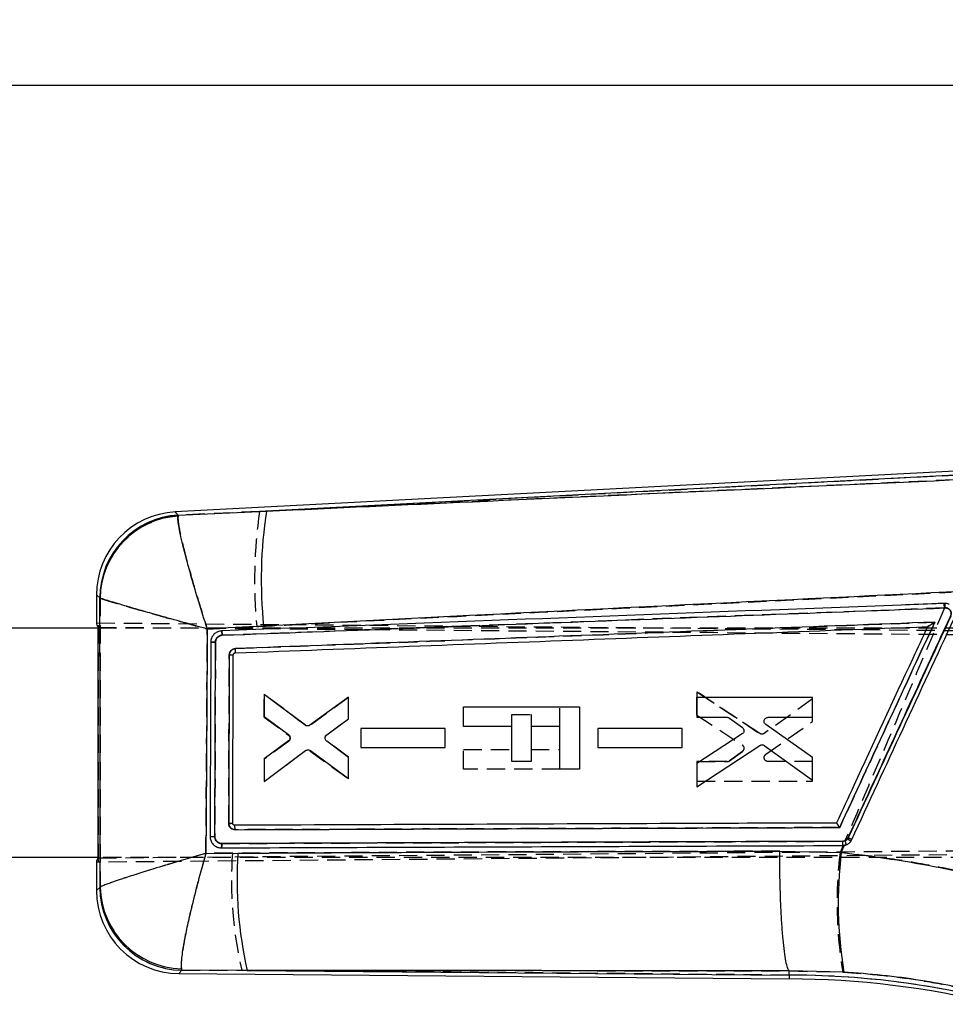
# Model space of a CAD drawing. Extents: x 24 to 351, y 12 to 282.
# Tile 5 of 13: x 190 to 255, y 214 to 282. Entities that reach past the tile are written whole.
import ezdxf

# ---------------------------------------------------------------- set-up
doc = ezdxf.new("R2010")
doc.units = 0
doc.linetypes.add('HIDDEN', pattern=[1.905, 1.27, -0.635])
doc.layers.get('0').update_dxf_attribs({"linetype": 'CONTINUOUS'})
doc.styles.add('SLDTEXTSTYLE0', font='TXT', dxfattribs={"width": 0.75})
doc.dimstyles.new('SLDDIMSTYLE1', dxfattribs={"dimtxt": 3.5, "dimasz": 3.302, "dimexe": 0, "dimexo": 0.0625, "dimgap": 0.875, "dimtad": 1, "dimdec": 0, "dimrnd": 1e-09, "dimzin": 12, "dimtxsty": 'SLDTEXTSTYLE0', "dimsah": 1, "dimcen": 0.09, "dimazin": 3, "dimtfac": 1, "dimtdec": 0, "dimtofl": 0, "dimtmove": 0, "dimatfit": 3, "dimtolj": 1, "dimtzin": 12})

# ---------------------------------------------------------------- blocks, each defined once
blk = doc.blocks.new('_D_1')
at = {"color": 179, "linetype": 'CONTINUOUS'}
for p, q in [((57.695, 235.092), (57.694, 278.792)), ((296.396, 232.048), (296.395, 278.795)), ((57.694, 277.792), (296.395, 277.795))]:
    blk.add_line(p, q, dxfattribs=at)
for points in [[(57.694, 277.792), (60.996, 277.284), (60.996, 278.3)], [(296.395, 277.795), (293.093, 278.303), (293.093, 277.287)]]:
    blk.add_solid(points, dxfattribs=at)
at = {"color": 179, "linetype": 'CONTINUOUS', "insert": (148.758, 282.305, 0.1), "char_height": 3.5, "attachment_point": 1, "rotation": 0.0009, "style": 'SLDTEXTSTYLE0'}
blk.add_mtext('239', dxfattribs=at)

msp = doc.modelspace()

# ---------------------------------------------------------------- linework, layer by layer
at = {"color": 7, "linetype": 'CONTINUOUS'}
for p, q in [((258.706496, 251.074636), (201.052223, 248.057073)), ((258.718298, 250.803745), (207.411275, 248.118388)), ((201.261745, 247.840727), (201.247026, 247.775538)), ((201.261745, 247.840727), (207.411275, 248.118388)), ((195.569117, 242.279878), (195.568983, 240.325291)), ((195.810445, 242.064001), (195.796107, 242.081937)), ((154.809768, 239.990924), (195.69533, 239.988117)), ((195.694231, 223.948591), (195.695334, 240.027554)), ((207.214811, 240.107088), (203.287304, 239.904374)), ((253.470742, 240.06702), (253.469647, 240.066979)), ((203.811974, 225.433298), (203.859069, 238.985354)), ((205.231436, 238.233397), (205.230952, 238.233376)), ((205.05643, 226.360185), (205.100127, 238.096682)), ((210.111857, 233.199008), (207.248323, 235.334596)), ((207.248323, 235.334596), (207.248346, 233.79851)), ((213.116967, 235.153599), (210.439876, 233.19738)), ((213.117004, 233.64622), (213.116967, 235.153599)), ((245.467775, 235.120027), (237.397537, 235.121364)), ((237.397537, 235.121364), (237.397567, 233.747935)), ((245.46782, 233.746702), (245.467775, 235.120027)), ((221.147612, 233.106177), (221.147709, 234.479606)), ((221.147709, 234.479606), (229.218022, 234.479053)), ((229.218022, 234.479053), (229.217724, 230.135987)), ((207.248346, 233.79851), (208.943308, 232.550679)), ((211.61414, 232.523121), (213.117004, 233.64622)), ((237.397567, 233.747935), (239.512541, 233.747618)), ((239.674658, 233.694771), (240.569853, 233.041868)), ((242.368297, 233.747184), (245.46782, 233.746702)), ((219.866992, 232.964419), (213.998371, 232.965347)), ((213.998371, 232.965347), (213.998386, 231.652213)), ((219.867022, 231.651379), (219.866992, 232.964419)), ((224.505276, 233.105946), (221.147612, 233.106177)), ((224.505112, 230.661858), (224.505276, 233.105946)), ((225.84834, 233.105855), (225.848176, 230.661767)), ((227.857762, 233.105717), (225.84834, 233.105855)), ((227.857553, 230.136082), (227.857762, 233.105717)), ((236.366966, 232.963277), (230.498426, 232.964223)), ((230.498426, 232.964223), (230.498449, 231.651101)), ((236.367003, 231.650239), (236.366966, 232.963277)), ((245.467917, 230.94569), (242.208482, 233.244376)), ((208.942533, 232.103111), (207.248383, 230.865253)), ((213.117064, 230.955063), (211.612933, 232.079538)), ((240.557403, 232.584888), (237.397627, 230.523992)), ((207.248398, 229.268478), (210.142636, 231.425924)), ((210.47064, 231.427001), (213.117094, 229.478635)), ((213.998386, 231.652213), (219.867022, 231.651379)), ((230.498449, 231.651101), (236.367003, 231.650239)), ((237.397649, 228.893338), (241.789953, 231.792899)), ((242.102423, 231.786993), (245.467962, 229.378449)), ((207.248383, 230.865253), (207.248398, 229.268478)), ((213.117094, 229.478635), (213.117064, 230.955063)), ((225.848176, 230.661767), (224.505112, 230.661858)), ((245.467962, 229.378449), (245.467917, 230.94569)), ((229.217724, 230.135987), (227.857553, 230.136082)), ((237.397627, 230.523992), (237.397649, 228.893338)), ((205.194541, 226.223217), (205.174328, 226.224683)), ((247.941897, 225.341406), (247.903698, 225.275708)), ((204.229557, 224.648459), (204.269909, 224.647527)), ((243.174271, 224.417558), (247.464941, 224.325717)), ((247.464941, 224.325717), (247.696676, 224.827464)), ((247.550205, 224.811657), (247.696676, 224.827464)), ((195.694231, 223.988118), (167.435347, 223.990057)), ((203.188748, 224.2646), (205.420025, 224.278852)), ((195.56784, 223.650871), (195.567702, 221.670078)), ((195.800197, 221.881808), (195.82126, 221.912248)), ((201.484424, 216.221043), (201.5161, 216.115012)), ((201.302317, 215.884405), (243.829057, 215.510361)), ((206.068397, 216.113634), (201.5161, 216.115012)), ((206.068397, 216.113634), (243.830257, 215.781499)), ((243.830257, 215.781499), (243.829057, 215.510361)), ((243.830257, 215.781499), (243.831538, 216.068868)), ((243.831538, 216.068868), (243.831285, 216.069395)), ((247.643024, 215.979935), (243.831538, 216.068868))]:
    msp.add_line(p, q, dxfattribs=at)
at = {"color": 7, "linetype": 'HIDDEN'}
for p, q in [((206.931905, 248.093298), (258.718298, 250.803745)), ((255.336315, 250.298562), (206.931905, 248.093298)), ((201.26468, 247.837694), (201.249891, 247.771779)), ((206.931905, 248.093298), (201.26468, 247.837694)), ((195.799288, 242.079161), (195.813798, 242.061025)), ((254.612737, 241.683304), (254.675829, 241.685694)), ((254.647584, 241.369812), (204.321907, 239.464391)), ((254.710377, 241.37233), (254.647584, 241.369812)), ((195.568987, 240.326675), (272.212849, 239.652554)), ((195.696582, 223.650602), (195.697726, 240.325542)), ((195.69533, 239.988117), (269.694016, 239.983039)), ((195.695334, 240.027554), (272.850037, 239.372483)), ((203.288072, 239.900986), (206.733473, 240.078429)), ((203.859151, 238.985101), (203.811996, 225.432973)), ((237.397858, 233.889926), (237.398104, 235.520579)), ((237.398104, 235.520579), (237.397858, 233.889926)), ((237.398104, 235.520579), (241.790005, 232.620414)), ((241.790005, 232.620414), (237.398104, 235.520579)), ((207.248815, 235.349579), (207.248577, 233.752802)), ((207.248577, 233.752802), (207.248815, 235.349579)), ((210.142755, 233.191736), (207.248815, 235.349579)), ((207.248815, 235.349579), (210.142755, 233.191736)), ((213.117481, 235.138616), (210.470759, 233.190615)), ((213.11725, 233.662188), (213.117481, 235.138616)), ((245.468349, 235.034362), (242.102482, 232.62628)), ((245.468088, 233.467121), (245.468349, 235.034362)), ((227.857762, 233.106982), (227.857851, 234.479146)), ((207.248577, 233.752802), (208.942556, 232.514713)), ((211.612963, 232.53792), (213.11725, 233.662188)), ((224.505276, 233.106787), (224.505336, 233.95383)), ((224.505336, 233.95383), (225.8484, 233.953737)), ((225.8484, 233.953737), (225.848348, 233.106703)), ((237.397858, 233.889926), (240.557351, 231.8286)), ((242.20834, 231.168881), (245.468088, 233.467121)), ((213.998482, 232.964916), (213.998281, 231.651783)), ((219.867111, 232.964944), (213.998482, 232.964916)), ((219.866902, 231.651904), (219.867111, 232.964944)), ((230.498538, 232.963763), (230.498337, 231.650641)), ((236.367092, 232.963821), (230.498538, 232.963763)), ((236.366876, 231.650783), (236.367092, 232.963821)), ((208.943271, 232.067144), (207.248137, 230.819548)), ((209.046186, 232.360773), (209.022441, 232.413285)), ((213.116818, 230.971031), (211.61411, 232.094336)), ((207.247906, 229.28346), (210.111731, 231.418656)), ((210.439757, 231.420238), (213.116579, 229.463652)), ((213.998281, 231.651783), (219.866902, 231.651904)), ((221.147411, 230.136542), (221.147508, 231.509971)), ((221.147508, 231.509971), (224.505172, 231.50974)), ((225.848236, 231.509648), (227.85765, 231.509511)), ((230.498337, 231.650641), (236.366876, 231.650783)), ((240.569741, 231.371613), (239.674457, 230.718834)), ((239.674457, 230.718834), (240.569741, 231.371613)), ((207.248137, 230.819548), (207.247906, 229.28346)), ((213.116579, 229.463652), (213.116818, 230.971031)), ((237.397351, 230.665984), (237.397135, 229.292555)), ((239.512325, 230.666008), (237.397351, 230.665984)), ((237.397351, 230.665984), (239.512325, 230.666008)), ((245.467611, 230.666109), (242.36808, 230.666051)), ((245.467373, 229.292784), (245.467611, 230.666109)), ((227.857538, 230.136082), (221.147411, 230.136542)), ((237.397135, 229.292555), (245.467373, 229.292784)), ((204.295897, 224.949551), (247.575053, 225.106185)), ((247.575053, 225.106185), (247.723036, 225.134683)), ((285.305531, 224.426457), (195.56784, 223.649487)), ((195.694231, 223.948591), (285.432295, 224.698181)), ((247.585387, 224.812657), (247.378127, 224.327825)), ((247.809187, 224.861552), (247.550205, 224.811657)), ((269.692913, 223.983038), (195.694231, 223.988118)), ((205.036604, 224.278082), (203.191236, 224.266423)), ((195.824508, 221.915185), (195.803323, 221.884656)), ((201.518976, 216.118114), (201.48743, 216.224446)), ((201.518976, 216.118114), (205.685892, 216.116998)), ((243.830257, 215.781499), (205.685892, 216.116998)), ((243.830257, 215.781499), (243.831553, 216.072191)), ((243.8313, 216.072719), (243.831553, 216.072191)), ((243.831553, 216.072191), (247.567602, 215.987419))]:
    msp.add_line(p, q, dxfattribs=at)
at = {"color": 8, "linetype": 'CONTINUOUS', "flags": 128}
for points in [[(201.052223, 248.057073), (201.07519, 248.033358), (201.261745, 247.840727)], [(195.796107, 242.081937), (195.593999, 242.25818), (195.569117, 242.279878)], [(195.567702, 221.670078), (195.593201, 221.693301), (195.800197, 221.881808)], [(201.5161, 216.115012), (201.325764, 215.909697), (201.302317, 215.884405)]]:
    msp.add_lwpolyline(points, dxfattribs=at)
at = {"color": 7, "linetype": 'HIDDEN', "flags": 128}
for points in [[(201.26468, 247.837694), (201.076169, 248.032345), (201.052223, 248.057073)], [(195.569117, 242.279878), (195.59506, 242.257254), (195.799288, 242.079161)], [(195.803323, 221.884656), (195.594244, 221.694251), (195.567702, 221.670078)], [(201.302317, 215.884405), (201.326725, 215.910732), (201.518976, 216.118114)]]:
    msp.add_lwpolyline(points, dxfattribs=at)
at = {"color": 7, "linetype": 'CONTINUOUS'}
for centre, radius, start, end in [((201.354617, 242.279481), 5.7855, 92.82790009, 180.17600717), ((201.605815, 242.041072), 5.809852, 93.39515238, 179.59699616), ((201.63473, 241.963299), 5.825155, 93.81624815, 179.00945549), ((238.394544, 243.350513), 31.347976, 171.25163826, 185.93874963), ((253.580744, 241.405656), 1.13035, 358.29268362, 14.34371343), ((204.924959, 248.565141), 10.469924, 269.42125268, 270.95864104), ((246.700803, 225.03142), 0.87737, 345.49419433, 4.87433769), ((246.201545, 222.78427), 3.01738, 50.38615774, 55.65905786), ((242.70166, 213.866874), 12.614474, 64.19740511, 65.45456874), ((233.894345, 222.431548), 28.53418, 176.28807417, 192.79219503), ((276.884741, 220.778691), 29.632854, 173.12526351, 189.31954069), ((201.353203, 221.669681), 5.7855, 179.86164016, 269.64160402), ((201.610948, 221.92515), 5.810912, 180.42736038, 269.06475587), ((201.650767, 222.0498), 5.83113, 181.35168463, 268.36531618), ((243.824683, 156.145592), 59.364769, 75.99606742, 89.99606742), ((243.824683, 156.145592), 59.635908, 75.99606742, 89.99464199)]:
    msp.add_arc(centre, radius, start, end, dxfattribs=at)
at = {"color": 7, "linetype": 'HIDDEN'}
for centre, radius, start, end in [((201.609338, 242.037729), 5.810197, 93.40074847, 179.59142006), ((201.638608, 241.95906), 5.825702, 93.82587313, 178.99712881), ((239.942858, 243.266125), 33.362024, 171.68063453, 185.48289871), ((253.52538, 241.403756), 1.122717, 358.26746804, 14.41792221), ((253.574729, 241.405712), 1.136138, 358.31632151, 14.26656731), ((204.936434, 245.330017), 7.235187, 269.07219116, 271.29640357), ((208.774239, 232.289552), 0.28112, 14.67563502, 53.21986542), ((240.402601, 231.595252), 0.279997, 20.80027762, 56.44868231), ((239.512332, 230.941209), 0.275201, 269.99892542, 306.09456253), ((246.701062, 225.031607), 0.877167, 345.4781033, 4.8772825), ((246.768603, 224.683483), 1.055711, 9.71064701, 25.30203815), ((243.244947, 215.0418), 11.320234, 64.08458025, 65.48918316), ((233.460561, 222.433096), 28.483773, 176.28616639, 192.81146967), ((276.761002, 220.822984), 29.591169, 173.19779833, 189.40502255), ((201.614414, 221.928588), 5.811258, 180.4331473, 269.05898851), ((201.654548, 222.053737), 5.831686, 181.36138904, 268.35785942), ((243.824683, 156.145592), 59.635908, 75.99606742, 89.99464199)]:
    msp.add_arc(centre, radius, start, end, dxfattribs=at)
at = {"color": 7, "linetype": 'CONTINUOUS'}
for centre, major_axis, start_param, end_param in [((266.82194, 239.698585), (71.252944, -0.629761), 3.141928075, 3.201772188), ((266.820881, 224.267796), (71.253029, 0.61998), 3.08141312, 3.141257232)]:
    msp.add_ellipse(centre, major_axis=major_axis, ratio=0.069924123, start_param=start_param, end_param=end_param, dxfattribs=at)
for points, knots in [([(207.411275, 248.118388), (212.198957, 248.336953), (228.423661, 249.077635), (244.646876, 249.816444), (256.082848, 250.337241)], [0, 0, 0, 0, 0.295085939, 1, 1, 1, 1]), ([(203.287304, 239.904374), (203.285402, 239.910266), (203.081124, 240.542851), (202.693502, 241.774512), (202.216917, 243.384443), (201.848892, 244.71261), (201.589867, 245.723967), (201.408027, 246.517997), (201.294359, 247.107574), (201.234659, 247.546747), (201.242904, 247.699276), (201.247026, 247.775538)], [0, 0, 0, 0, 0.001589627, 0.170682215, 0.331494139, 0.459318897, 0.587118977, 0.691695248, 0.796259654, 0.898133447, 1, 1, 1, 1]), ([(255.865031, 242.516425), (244.433062, 241.961652), (228.216183, 241.174676), (211.999626, 240.35032), (207.214811, 240.107088)], [0, 0, 0, 0, 0.704942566, 1, 1, 1, 1]), ([(195.82126, 221.912248), (195.819144, 225.273126), (195.814915, 231.990326), (195.811935, 238.707628), (195.810445, 242.064001)], [0, 0, 0, 0, 0.5003391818, 1, 1, 1, 1]), ([(203.287304, 239.904374), (203.281349, 239.90601), (202.641881, 240.081674), (201.407026, 240.423023), (199.821187, 240.867753), (198.536979, 241.233348), (197.579293, 241.510673), (196.847918, 241.727323), (196.325185, 241.887106), (195.959574, 242.004867), (195.860154, 242.04429), (195.810445, 242.064001)], [0, 0, 0, 0, 0.001589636, 0.170683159, 0.331495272, 0.459319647, 0.587119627, 0.691695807, 0.796260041, 0.898133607, 1, 1, 1, 1]), ([(254.675858, 241.685687), (254.47362, 241.678031), (253.462429, 241.639755), (249.21542, 241.478962), (232.622363, 240.850198), (216.836814, 240.248717), (204.287396, 239.770543)], [0, 0, 0, 0, 0.012041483, 0.060207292, 0.252870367, 1, 1, 1, 1]), ([(254.993208, 241.623882), (254.917118, 241.650467), (254.813529, 241.686658), (254.704737, 241.685891), (254.675858, 241.685687)], [0, 0, 0, 0, 0.73454774, 1, 1, 1, 1]), ([(204.321981, 239.464371), (212.720554, 239.782964), (229.517636, 240.420147), (246.312962, 241.054702), (254.710593, 241.371978)], [0, 0, 0, 0, 0.500001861, 1, 1, 1, 1]), ([(247.903698, 225.275708), (249.834046, 229.45598), (252.242771, 234.672201), (254.651473, 239.888451), (255.129845, 240.924405)], [0, 0, 0, 0, 0.801398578, 1, 1, 1, 1]), ([(254.710593, 241.371978), (254.759939, 241.368636), (254.855201, 241.362184), (254.980837, 241.291723), (255.073594, 241.18992), (255.130541, 241.061843), (255.130077, 240.970218), (255.129845, 240.924405)], [0, 0, 0, 0, 0.212402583, 0.410041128, 0.607015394, 0.803505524, 1, 1, 1, 1]), ([(253.977635, 240.380399), (245.765015, 240.070099), (229.520769, 239.456339), (213.275199, 238.84017), (205.242918, 238.535518)], [0, 0, 0, 0, 0.505571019, 1, 1, 1, 1]), ([(247.353771, 226.06842), (248.436238, 228.407372), (250.644113, 233.178059), (252.852146, 237.948691), (253.977635, 240.380399)], [0, 0, 0, 0, 0.490275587, 1, 1, 1, 1]), ([(255.094328, 240.795666), (253.90221, 238.219971), (251.517976, 233.068583), (249.133923, 227.91713), (247.941897, 225.341406)], [0, 0, 0, 0, 0.500000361, 1, 1, 1, 1]), ([(248.192386, 225.223674), (249.384722, 227.799301), (251.769396, 232.950555), (254.154182, 238.101775), (255.346575, 240.677385)], [0, 0, 0, 0, 0.500000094, 1, 1, 1, 1]), ([(253.977635, 240.380399), (253.976602, 240.379711), (253.911425, 240.33631), (253.785783, 240.253683), (253.630814, 240.155585), (253.533176, 240.097344), (253.485408, 240.071397), (253.475233, 240.06836), (253.470742, 240.06702)], [0, 0, 0, 0, 0.005319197, 0.335580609, 0.640505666, 0.809007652, 0.915693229, 1, 1, 1, 1]), ([(203.287304, 239.904374), (203.2724, 237.284748), (203.242738, 232.071451), (203.206685, 226.858233), (203.188748, 224.2646)], [0, 0, 0, 0, 0.502489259, 1, 1, 1, 1]), ([(204.28712, 239.770541), (204.198866, 239.758288), (204.02247, 239.733798), (203.792206, 239.588145), (203.622585, 239.380916), (203.542687, 239.167915), (203.534853, 239.034432), (203.53219, 238.989055)], [0, 0, 0, 0, 0.222082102, 0.443884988, 0.665138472, 0.886165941, 1, 1, 1, 1]), ([(204.322257, 239.464391), (204.320327, 239.50452), (204.316466, 239.584778), (204.307066, 239.686174), (204.29665, 239.756271), (204.290264, 239.765833), (204.28712, 239.770541)], [0, 0, 0, 0, 0.251898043, 0.503797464, 0.755696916, 1, 1, 1, 1]), ([(205.230952, 238.233378), (213.319444, 238.541744), (229.399581, 239.154783), (245.478571, 239.764137), (253.469647, 240.066979)], [0, 0, 0, 0, 0.503011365, 1, 1, 1, 1]), ([(253.469647, 240.066979), (253.467146, 240.061578), (253.123493, 239.319329), (251.415443, 235.629595), (249.306159, 231.073391), (247.538106, 227.254005), (247.134478, 226.382079)], [0, 0, 0, 0, 0.001184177, 0.162718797, 0.808857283, 1, 1, 1, 1]), ([(203.532197, 238.988565), (203.531505, 238.785569), (203.528045, 237.770591), (203.51236, 233.252766), (203.495617, 228.937972), (203.482025, 225.435153)], [0, 0, 0, 0, 0.044932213, 0.224660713, 1, 1, 1, 1]), ([(203.859069, 238.985848), (203.838132, 238.985917), (203.796259, 238.986057), (203.734854, 238.986353), (203.677779, 238.986702), (203.627371, 238.987089), (203.585726, 238.987505), (203.554834, 238.987924), (203.537648, 238.988282), (203.533699, 238.988487), (203.532197, 238.988565)], [0, 0, 0, 0, 0.131343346, 0.262680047, 0.394017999, 0.525365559, 0.656709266, 0.788052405, 0.919393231, 1, 1, 1, 1]), ([(203.859062, 238.985354), (203.861684, 239.021344), (203.868247, 239.111408), (203.927472, 239.247042), (204.037773, 239.368661), (204.176051, 239.446238), (204.275993, 239.458663), (204.321981, 239.46438)], [0, 0, 0, 0, 0.14709965, 0.368111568, 0.589473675, 0.811098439, 1, 1, 1, 1]), ([(205.242918, 238.535518), (205.21714, 238.533116), (205.142121, 238.526127), (205.024138, 238.476791), (204.911663, 238.377478), (204.834645, 238.245326), (204.824362, 238.145721), (204.819203, 238.095751)], [0, 0, 0, 0, 0.115662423, 0.336600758, 0.557294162, 0.777906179, 1, 1, 1, 1]), ([(205.100127, 238.096682), (205.101754, 238.112189), (205.105007, 238.143203), (205.129015, 238.184384), (205.16411, 238.215331), (205.200474, 238.230442), (205.223361, 238.232647), (205.230952, 238.233378)], [0, 0, 0, 0, 0.222746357, 0.445526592, 0.66801672, 0.889893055, 1, 1, 1, 1]), ([(205.231436, 238.233397), (205.234276, 238.238036), (205.239954, 238.247314), (205.244885, 238.317122), (205.246416, 238.416785), (205.244084, 238.49594), (205.242918, 238.535518)], [0, 0, 0, 0, 0.250001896, 0.499999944, 0.749999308, 1, 1, 1, 1]), ([(204.819203, 238.095751), (204.818493, 237.892756), (204.814941, 236.877784), (204.801268, 232.963804), (204.788407, 229.252847), (204.778359, 226.35386)], [0, 0, 0, 0, 0.051863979, 0.259319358, 1, 1, 1, 1]), ([(239.512541, 233.747618), (239.543845, 233.744874), (239.602125, 233.739764), (239.651708, 233.709008), (239.674658, 233.694771)], [0, 0, 0, 0, 0.537137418, 1, 1, 1, 1]), ([(242.208482, 233.244376), (242.184739, 233.264941), (242.13725, 233.306074), (242.097467, 233.393097), (242.086914, 233.476735), (242.09801, 233.527055), (242.102393, 233.546931)], [0, 0, 0, 0, 0.274358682, 0.548771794, 0.8217624, 1, 1, 1, 1]), ([(242.102393, 233.546931), (242.113883, 233.57589), (242.136864, 233.633803), (242.205201, 233.699589), (242.285201, 233.740137), (242.342216, 233.744973), (242.368297, 233.747184)], [0, 0, 0, 0, 0.259866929, 0.519707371, 0.780302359, 1, 1, 1, 1]), ([(210.439876, 233.197382), (210.412872, 233.181511), (210.358866, 233.149771), (210.26399, 233.139984), (210.178221, 233.15706), (210.131819, 233.186391), (210.111857, 233.199008)], [0, 0, 0, 0, 0.265852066, 0.531669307, 0.798533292, 1, 1, 1, 1]), ([(240.664416, 232.718786), (240.650598, 232.690182), (240.625019, 232.637231), (240.578701, 232.601373), (240.557403, 232.584885)], [0, 0, 0, 0, 0.540191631, 1, 1, 1, 1]), ([(240.569853, 233.041868), (240.593325, 233.020541), (240.640274, 232.977882), (240.6783, 232.889127), (240.687663, 232.798952), (240.671645, 232.743716), (240.664416, 232.718786)], [0, 0, 0, 0, 0.262217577, 0.524490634, 0.785391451, 1, 1, 1, 1]), ([(209.046178, 232.257037), (209.035419, 232.226953), (209.01391, 232.166811), (208.966319, 232.124339), (208.942533, 232.103111)], [0, 0, 0, 0, 0.500204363, 1, 1, 1, 1]), ([(208.943308, 232.550679), (208.966651, 232.529304), (209.013343, 232.48655), (209.051115, 232.39777), (209.058874, 232.318268), (209.049345, 232.27231), (209.046178, 232.257037)], [0, 0, 0, 0, 0.286448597, 0.572960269, 0.858078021, 1, 1, 1, 1]), ([(211.612941, 232.079543), (211.589766, 232.101564), (211.543414, 232.145611), (211.506771, 232.236038), (211.501631, 232.306127), (211.507094, 232.342976), (211.507925, 232.348582)], [0, 0, 0, 0, 0.315070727, 0.63019642, 0.943742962, 1, 1, 1, 1]), ([(211.507925, 232.348582), (211.516473, 232.379092), (211.53357, 232.440111), (211.57942, 232.495299), (211.609011, 232.519011), (211.61414, 232.523121)], [0, 0, 0, 0, 0.452579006, 0.905122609, 1, 1, 1, 1]), ([(210.142636, 231.425924), (210.169413, 231.442025), (210.222963, 231.474223), (210.317491, 231.484939), (210.403551, 231.468709), (210.450346, 231.439616), (210.47064, 231.426999)], [0, 0, 0, 0, 0.265086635, 0.530125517, 0.796229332, 1, 1, 1, 1]), ([(241.789953, 231.792899), (241.817627, 231.80744), (241.872969, 231.836518), (241.968065, 231.841848), (242.046596, 231.822176), (242.087677, 231.796284), (242.102423, 231.786991)], [0, 0, 0, 0, 0.28034387, 0.560629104, 0.842295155, 1, 1, 1, 1]), ([(205.056445, 226.360185), (205.052367, 226.359774), (205.044212, 226.358953), (204.981055, 226.357248), (204.889946, 226.355443), (204.815555, 226.354388), (204.778359, 226.35386)], [0, 0, 0, 0, 0.250001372, 0.500003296, 0.749998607, 1, 1, 1, 1]), ([(204.778411, 226.35386), (204.783917, 226.304134), (204.794929, 226.204676), (204.872685, 226.072922), (204.985965, 225.974027), (205.109547, 225.922918), (205.19035, 225.917944), (205.221572, 225.916023)], [0, 0, 0, 0, 0.215726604, 0.431473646, 0.647457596, 0.863780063, 1, 1, 1, 1]), ([(205.174328, 226.224683), (205.165749, 226.226446), (205.142061, 226.231312), (205.106783, 226.251415), (205.075562, 226.286484), (205.0591, 226.324986), (205.057187, 226.350343), (205.056445, 226.360185)], [0, 0, 0, 0, 0.134838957, 0.372354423, 0.610181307, 0.848702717, 1, 1, 1, 1]), ([(247.134478, 226.382079), (247.08093, 226.381884), (246.218297, 226.378743), (242.119331, 226.36379), (228.191954, 226.312464), (215.075297, 226.261562), (205.194541, 226.223217)], [0, 0, 0, 0, 0.003829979, 0.061699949, 0.293180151, 1, 1, 1, 1]), ([(205.221572, 225.916023), (205.221074, 225.95619), (205.220078, 226.036526), (205.213645, 226.138184), (205.204754, 226.20856), (205.197908, 226.218385), (205.194541, 226.223217)], [0, 0, 0, 0, 0.2520123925, 0.5040237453, 0.7560367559, 1, 1, 1, 1]), ([(205.221572, 225.916023), (212.201965, 225.941677), (226.244937, 225.993288), (240.290093, 226.043279), (247.353771, 226.06842)], [0, 0, 0, 0, 0.49707379, 1, 1, 1, 1]), ([(247.353771, 226.06842), (247.35311, 226.069456), (247.34866, 226.076431), (247.321755, 226.118466), (247.275029, 226.19002), (247.218311, 226.273706), (247.175229, 226.334301), (247.145701, 226.372709), (247.138051, 226.379095), (247.134478, 226.382079)], [0, 0, 0, 0, 0.007094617, 0.047797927, 0.287831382, 0.495432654, 0.676737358, 0.848986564, 1, 1, 1, 1]), ([(203.482025, 225.435111), (203.483505, 225.435057), (203.487637, 225.434906), (203.504654, 225.434631), (203.535962, 225.434303), (203.578119, 225.433988), (203.629111, 225.433706), (203.686781, 225.433487), (203.748748, 225.433333), (203.790899, 225.433309), (203.811974, 225.433298)], [0, 0, 0, 0, 0.073800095, 0.206112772, 0.338428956, 0.470738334, 0.603054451, 0.735366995, 0.86768061, 1, 1, 1, 1]), ([(203.482033, 225.435153), (203.490725, 225.346597), (203.508107, 225.169501), (203.643479, 224.933617), (203.842708, 224.755384), (204.051605, 224.666489), (204.184418, 224.653032), (204.229557, 224.648459)], [0, 0, 0, 0, 0.221368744, 0.442696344, 0.664111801, 0.885843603, 1, 1, 1, 1]), ([(204.296143, 224.949508), (204.251877, 224.952978), (204.15345, 224.960694), (204.013014, 225.029608), (203.896334, 225.144758), (203.824373, 225.286199), (203.815895, 225.386835), (203.811982, 225.433298)], [0, 0, 0, 0, 0.175178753, 0.389518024, 0.603363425, 0.816877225, 1, 1, 1, 1]), ([(247.575001, 225.10597), (240.361053, 225.080303), (225.933367, 225.028969), (211.508481, 224.975994), (204.296143, 224.949507)], [0, 0, 0, 0, 0.500007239, 1, 1, 1, 1]), ([(247.903698, 225.275708), (247.880048, 225.247777), (247.826834, 225.184932), (247.711601, 225.120172), (247.620533, 225.110704), (247.575001, 225.10597)], [0, 0, 0, 0, 0.2857139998, 0.6428658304, 1, 1, 1, 1]), ([(247.696676, 224.827464), (247.772799, 224.851942), (247.925052, 224.900899), (248.095307, 225.050071), (248.163322, 225.171699), (248.192386, 225.223674)], [0, 0, 0, 0, 0.36412143, 0.728277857, 1, 1, 1, 1]), ([(204.270073, 224.647528), (204.273561, 224.652067), (204.280538, 224.661147), (204.289234, 224.730861), (204.29526, 224.830579), (204.295953, 224.909865), (204.296299, 224.949508)], [0, 0, 0, 0, 0.249999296, 0.49999916, 0.749999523, 1, 1, 1, 1]), ([(204.270237, 224.647528), (211.482813, 224.675712), (225.907988, 224.73208), (240.336125, 224.785132), (247.550205, 224.811657)], [0, 0, 0, 0, 0.4999991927, 1, 1, 1, 1]), ([(205.420025, 224.278852), (211.194597, 224.309304), (223.778011, 224.375663), (236.364022, 224.402848), (243.174271, 224.417558)], [0, 0, 0, 0, 0.458903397, 1, 1, 1, 1]), ([(243.831285, 216.069395), (243.792401, 216.132036), (243.714633, 216.257316), (243.602531, 216.727702), (243.498024, 217.396533), (243.403869, 218.257862), (243.323161, 219.288922), (243.257664, 220.455684), (243.209873, 221.729643), (243.182228, 222.997011), (243.174621, 223.902499), (243.174316, 224.350202), (243.174271, 224.417558)], [0, 0, 0, 0, 0.111332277, 0.222664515, 0.333996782, 0.445329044, 0.556661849, 0.667994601, 0.77932841, 0.890662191, 0.983550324, 1, 1, 1, 1]), ([(203.188748, 224.2646), (203.18282, 224.262888), (202.52279, 224.072278), (201.252247, 223.699934), (199.634834, 223.211758), (198.342613, 222.809069), (197.200348, 222.440085), (196.422333, 222.170394), (195.969924, 221.993549), (195.870813, 221.939348), (195.82126, 221.912248)], [0, 0, 0, 0, 0.001604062, 0.178588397, 0.346376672, 0.479272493, 0.612137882, 0.797306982, 0.898657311, 1, 1, 1, 1]), ([(203.188748, 224.2646), (203.187034, 224.258652), (202.996222, 223.596386), (202.639228, 222.305989), (202.211598, 220.621867), (201.893888, 219.239688), (201.637666, 217.98019), (201.497913, 217.069167), (201.454623, 216.481422), (201.474491, 216.307834), (201.484424, 216.221043)], [0, 0, 0, 0, 0.001603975, 0.178582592, 0.346371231, 0.479264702, 0.612127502, 0.797296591, 0.898652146, 1, 1, 1, 1]), ([(247.464941, 224.325717), (248.617056, 224.184665), (250.921236, 223.902567), (254.389252, 223.285029), (257.853444, 222.534623), (260.126021, 221.910785), (261.262298, 221.598869)], [0, 0, 0, 0, 0.2468891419, 0.4937673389, 0.7468862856, 1, 1, 1, 1]), ([(243.831285, 216.069395), (237.013103, 216.07803), (224.424292, 216.093974), (211.837912, 216.107455), (206.068397, 216.113634)], [0, 0, 0, 0, 0.541606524, 1, 1, 1, 1]), ([(258.026996, 214.350523), (257.198355, 214.555766), (255.541049, 214.966258), (252.957383, 215.434597), (250.318352, 215.793171), (248.53483, 215.917678), (247.643024, 215.979935)], [0, 0, 0, 0, 0.245832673, 0.491672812, 0.745823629, 1, 1, 1, 1])]:
    msp.add_open_spline(points, degree=3, knots=knots, dxfattribs=at)
at = {"color": 7, "linetype": 'HIDDEN'}
for points, knots in [([(201.249891, 247.771779), (201.245768, 247.695439), (201.237523, 247.542752), (201.296857, 247.104142), (201.410117, 246.515054), (201.591631, 245.720951), (201.85035, 244.709535), (202.218064, 243.38128), (202.694432, 241.771251), (203.081863, 240.53948), (203.286169, 239.906877), (203.288072, 239.900986)], [0, 0, 0, 0, 0.1016326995, 0.2032725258, 0.3078957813, 0.4125311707, 0.5404040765, 0.6683019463, 0.8292124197, 0.9984096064, 1, 1, 1, 1]), ([(206.733473, 240.078429), (207.553492, 240.120321), (223.680769, 240.944214), (239.808323, 241.726977), (255.115845, 242.469939)], [0, 0, 0, 0, 0.050846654, 1, 1, 1, 1]), ([(195.813798, 242.061025), (195.815276, 238.705744), (195.818233, 231.990415), (195.822416, 225.275184), (195.824508, 221.915185)], [0, 0, 0, 0, 0.499644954, 1, 1, 1, 1]), ([(195.813798, 242.061025), (195.863537, 242.041267), (195.963019, 242.00175), (196.327818, 241.884077), (196.849761, 241.724359), (197.580817, 241.50763), (198.538209, 241.230223), (199.822155, 240.864531), (201.407824, 240.419726), (202.642638, 240.078288), (203.282116, 239.902622), (203.288072, 239.900986)], [0, 0, 0, 0, 0.101632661, 0.20327239, 0.307895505, 0.412530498, 0.540403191, 0.668300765, 0.829211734, 0.99840941, 1, 1, 1, 1]), ([(254.647584, 241.369812), (253.789722, 239.355227), (251.484703, 233.942164), (249.173854, 228.531595), (247.723036, 225.134683)], [0, 0, 0, 0, 0.372171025, 1, 1, 1, 1]), ([(255.091005, 240.797341), (255.10656, 240.842437), (255.137088, 240.93094), (255.122901, 241.072239), (255.066835, 241.198889), (254.971089, 241.298827), (254.847444, 241.36428), (254.756071, 241.369647), (254.710377, 241.37233)], [0, 0, 0, 0, 0.171946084, 0.337453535, 0.503116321, 0.668814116, 0.8343811, 1, 1, 1, 1]), ([(205.242992, 238.535548), (213.275265, 238.84023), (229.520885, 239.456462), (245.765096, 240.070282), (253.977732, 240.380613)], [0, 0, 0, 0, 0.4944269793, 1, 1, 1, 1]), ([(253.977732, 240.380613), (252.852201, 237.948831), (250.644152, 233.178198), (248.436263, 228.40751), (247.353823, 226.068633)], [0, 0, 0, 0, 0.509739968, 1, 1, 1, 1]), ([(247.941316, 225.341888), (249.132892, 227.917807), (251.516045, 233.069646), (253.899351, 238.221442), (255.091005, 240.797341)], [0, 0, 0, 0, 0.499999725, 1, 1, 1, 1]), ([(253.47072, 240.06702), (253.475188, 240.068358), (253.485307, 240.071387), (253.532945, 240.097281), (253.630316, 240.155381), (253.785335, 240.253577), (253.911248, 240.336233), (253.976701, 240.379925), (253.977732, 240.380613)], [0, 0, 0, 0, 0.084203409, 0.190693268, 0.358764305, 0.662832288, 0.9946911, 1, 1, 1, 1]), ([(203.191236, 224.266423), (203.208843, 226.8593), (203.24423, 232.070784), (203.27341, 237.282342), (203.288072, 239.900986)], [0, 0, 0, 0, 0.497531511, 1, 1, 1, 1]), ([(204.287038, 239.770537), (204.290195, 239.765831), (204.296606, 239.756273), (204.307054, 239.686182), (204.316469, 239.584794), (204.320328, 239.50454), (204.322257, 239.464414)], [0, 0, 0, 0, 0.2443284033, 0.4962196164, 0.7481115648, 1, 1, 1, 1]), ([(203.532205, 238.988994), (203.533705, 238.988885), (203.537655, 238.988597), (203.554843, 238.988108), (203.585739, 238.987532), (203.627401, 238.986965), (203.677817, 238.986422), (203.734907, 238.98592), (203.796327, 238.985466), (203.838209, 238.985223), (203.859151, 238.985101)], [0, 0, 0, 0, 0.080448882, 0.211811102, 0.343173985, 0.474541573, 0.605900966, 0.737262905, 0.868625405, 1, 1, 1, 1]), ([(204.321907, 239.464399), (204.285733, 239.460519), (204.19579, 239.450874), (204.062416, 239.386811), (203.945133, 239.27256), (203.872394, 239.131822), (203.863323, 239.031435), (203.859136, 238.985101)], [0, 0, 0, 0, 0.148694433, 0.369716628, 0.590400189, 0.810948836, 1, 1, 1, 1]), ([(204.819278, 238.095779), (204.824792, 238.147543), (204.835407, 238.247193), (204.91308, 238.378667), (205.024212, 238.476823), (205.142196, 238.526154), (205.217214, 238.533145), (205.242992, 238.535548)], [0, 0, 0, 0, 0.22995851, 0.442693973, 0.663390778, 0.884334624, 1, 1, 1, 1]), ([(205.231436, 238.233397), (205.234285, 238.238037), (205.239983, 238.247318), (205.244948, 238.317133), (205.246493, 238.416806), (205.244159, 238.495967), (205.242992, 238.535548)], [0, 0, 0, 0, 0.249999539, 0.499998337, 0.749997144, 1, 1, 1, 1]), ([(204.778404, 226.358785), (204.779107, 226.561778), (204.78262, 227.576739), (204.796189, 231.489054), (204.809156, 235.198405), (204.819285, 238.095779)], [0, 0, 0, 0, 0.051885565, 0.25942784, 1, 1, 1, 1]), ([(242.102482, 232.62628), (242.07522, 232.610663), (242.020697, 232.579432), (241.925429, 232.570644), (241.846407, 232.587602), (241.804712, 232.611859), (241.790005, 232.620414)], [0, 0, 0, 0, 0.281923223, 0.563816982, 0.846149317, 1, 1, 1, 1]), ([(209.046186, 232.360773), (209.051098, 232.329776), (209.060923, 232.267783), (209.035506, 232.175524), (208.99228, 232.108085), (208.955826, 232.077632), (208.943271, 232.067144)], [0, 0, 0, 0, 0.283503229, 0.566998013, 0.850866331, 1, 1, 1, 1]), ([(211.507917, 232.26889), (211.505764, 232.300529), (211.501459, 232.363805), (211.535248, 232.454536), (211.578702, 232.510016), (211.60802, 232.533884), (211.61297, 232.537914)], [0, 0, 0, 0, 0.311948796, 0.623869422, 0.936489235, 1, 1, 1, 1]), ([(240.641855, 231.732905), (240.634197, 231.747844), (240.614328, 231.786604), (240.579039, 231.812615), (240.557351, 231.8286)], [0, 0, 0, 0, 0.38542108, 1, 1, 1, 1]), ([(240.664349, 231.694682), (240.672599, 231.664436), (240.689099, 231.603945), (240.673838, 231.50966), (240.633623, 231.428043), (240.589971, 231.389483), (240.569741, 231.371613)], [0, 0, 0, 0, 0.258705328, 0.517409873, 0.776350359, 1, 1, 1, 1]), ([(242.102206, 230.866339), (242.0965, 230.896854), (242.085087, 230.957883), (242.107708, 231.049764), (242.151235, 231.122335), (242.191754, 231.155362), (242.20834, 231.168881)], [0, 0, 0, 0, 0.270583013, 0.541148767, 0.812173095, 1, 1, 1, 1]), ([(242.36808, 230.666051), (242.336671, 230.669228), (242.273846, 230.675582), (242.190954, 230.724162), (242.130804, 230.790184), (242.110981, 230.842974), (242.102206, 230.866341)], [0, 0, 0, 0, 0.26403301, 0.528102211, 0.791121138, 1, 1, 1, 1]), ([(204.778404, 226.358785), (204.815595, 226.358706), (204.889976, 226.358546), (204.981061, 226.35878), (205.044203, 226.359324), (205.052354, 226.359898), (205.05643, 226.360185)], [0, 0, 0, 0, 0.250006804, 0.499997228, 0.750000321, 1, 1, 1, 1]), ([(205.221594, 225.916069), (205.19037, 225.917991), (205.109566, 225.922964), (204.985985, 225.974081), (204.872716, 226.072964), (204.794085, 226.206156), (204.783686, 226.307373), (204.778404, 226.358785)], [0, 0, 0, 0, 0.1352892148, 0.3501062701, 0.5645935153, 0.7788391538, 1, 1, 1, 1]), ([(247.353823, 226.068633), (240.290153, 226.043468), (226.24502, 225.993431), (212.202005, 225.941755), (205.221594, 225.916069)], [0, 0, 0, 0, 0.502926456, 1, 1, 1, 1]), ([(247.353823, 226.068633), (247.353162, 226.069668), (247.348777, 226.076542), (247.321923, 226.118483), (247.27524, 226.189961), (247.21849, 226.27368), (247.175352, 226.334288), (247.145746, 226.372738), (247.138069, 226.379107), (247.134478, 226.382087)], [0, 0, 0, 0, 0.007094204, 0.047101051, 0.287226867, 0.494901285, 0.676266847, 0.848549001, 1, 1, 1, 1]), ([(203.812004, 225.432973), (203.814612, 225.395434), (203.820992, 225.303601), (203.881485, 225.16639), (203.992571, 225.044733), (204.136952, 224.964295), (204.2437, 224.954393), (204.295897, 224.949552)], [0, 0, 0, 0, 0.148306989, 0.362797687, 0.577756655, 0.793532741, 1, 1, 1, 1]), ([(247.723036, 225.134683), (247.733893, 225.139383), (247.786145, 225.162004), (247.871991, 225.223793), (247.918196, 225.302504), (247.941316, 225.341888)], [0, 0, 0, 0, 0.11585398, 0.557606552, 1, 1, 1, 1]), ([(204.296187, 224.949553), (204.295841, 224.909905), (204.295148, 224.830611), (204.289124, 224.730876), (204.280418, 224.661149), (204.273437, 224.652068), (204.269946, 224.647527)], [0, 0, 0, 0, 0.250000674, 0.499999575, 0.750001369, 1, 1, 1, 1]), ([(243.173145, 224.415491), (236.467627, 224.401562), (223.754178, 224.375154), (211.043313, 224.309234), (205.036604, 224.278082)], [0, 0, 0, 0, 0.527435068, 1, 1, 1, 1]), ([(247.77972, 224.860616), (247.733353, 224.842599), (247.670212, 224.818064), (247.603191, 224.813792), (247.585387, 224.812657)], [0, 0, 0, 0, 0.734357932, 1, 1, 1, 1]), ([(203.191236, 224.266423), (203.185311, 224.264711), (202.526615, 224.07437), (201.258426, 223.702872), (199.642569, 223.215208), (198.350034, 222.812581), (197.206422, 222.443352), (196.42724, 222.173495), (195.973852, 221.996543), (195.874288, 221.942303), (195.824508, 221.915185)], [0, 0, 0, 0, 0.001604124, 0.178309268, 0.345867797, 0.478888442, 0.61187829, 0.797163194, 0.898585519, 1, 1, 1, 1]), ([(203.191236, 224.266423), (203.189525, 224.260474), (202.999353, 223.599431), (202.642747, 222.311565), (202.215672, 220.629149), (201.897841, 219.246853), (201.641304, 217.986116), (201.50128, 217.074043), (201.457769, 216.485433), (201.477543, 216.31144), (201.48743, 216.224446)], [0, 0, 0, 0, 0.001604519, 0.178304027, 0.345862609, 0.478880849, 0.611868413, 0.797153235, 0.898580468, 1, 1, 1, 1]), ([(261.011519, 221.723545), (259.91556, 222.015773), (257.723623, 222.600234), (254.330658, 223.317089), (250.877026, 223.916326), (248.544443, 224.190657), (247.378127, 224.327825)], [0, 0, 0, 0, 0.2468870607, 0.4937780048, 0.7468835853, 1, 1, 1, 1]), ([(205.685892, 216.116998), (211.687455, 216.11062), (224.401359, 216.097108), (237.117682, 216.081146), (243.8313, 216.072719)], [0, 0, 0, 0, 0.4720472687, 1, 1, 1, 1]), ([(247.567602, 215.987419), (248.417834, 215.929711), (250.11823, 215.8143), (252.69085, 215.47746), (255.267249, 215.024969), (256.956268, 214.614307), (257.800766, 214.408979)], [0, 0, 0, 0, 0.246010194, 0.492000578, 0.746003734, 1, 1, 1, 1])]:
    msp.add_open_spline(points, degree=3, knots=knots, dxfattribs=at)

# ---------------------------------------------------------------- dimensions: what is measured, and where the dimension line sits
at = {"color": 179, "linetype": 'CONTINUOUS'}
dim = msp.add_linear_dim(base=(296.394978, 277.795295), p1=(57.695123, 234.091701), p2=(296.395714, 231.047745), angle=0.0009017, dimstyle='SLDDIMSTYLE1', dxfattribs=at)
dim.commit()
dim.dimension.update_dxf_attribs({"geometry": '_D_1', "text_midpoint": (154.05926, 277.793055), "dimtype": 160})

doc.saveas('drawing.dxf')
